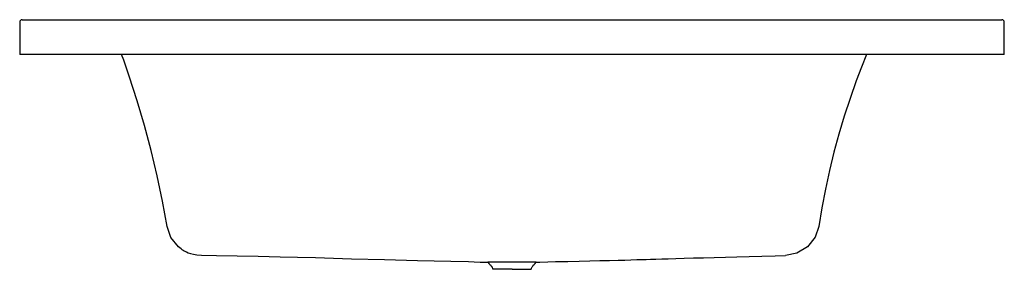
# Model space of a CAD drawing. Header units: millimetres. Extents: x -0.85 to 0.85, y -0.37 to 0.06.
import ezdxf

# ---------------------------------------------------------------- set-up
doc = ezdxf.new("R2010")
doc.units = ezdxf.units.MM
doc.layers.add('BLOCKS', color=3, linetype='Continuous')

msp = doc.modelspace()

# ---------------------------------------------------------------- linework, layer by layer
at = {"layer": 'BLOCKS'}
for p, q in [((-0.8469, 0.056), (-0.8469, 0)), ((-0.8429, 0.06), (-0.7607, 0.06)), ((-0.7607, 0.06), (0.7607, 0.06)), ((0.7607, 0.06), (0.8429, 0.06)), ((0.8469, 0), (0.8469, 0.056)), ((-0.8457, 0), (-0.8469, 0)), ((-0.7635, 0), (-0.8457, 0)), ((0.7635, 0), (-0.7635, 0)), ((0.8457, 0), (0.7635, 0)), ((0.8469, 0), (0.8457, 0)), ((0.4707, -0.3451), (0.4702, -0.3451)), ((0, -0.3687), (-0.0329, -0.3687)), ((0, -0.3687), (0.0329, -0.3687))]:
    msp.add_line(p, q, dxfattribs=at)
at = {"layer": 'BLOCKS', "flags": 128}
for points in [[(-0.5934, -0.2954), (-0.6014, -0.2517), (-0.6106, -0.2081), (-0.6209, -0.1649), (-0.6323, -0.122), (-0.6448, -0.0793), (-0.6585, -0.037), (-0.668, -0.0096), (-0.6715, 0)], [(0.6099, 0), (0.6012, -0.0216), (0.5923, -0.0449), (0.5815, -0.0752), (0.5714, -0.1058), (0.5621, -0.1366), (0.5537, -0.1676), (0.5459, -0.1992), (0.539, -0.231), (0.5329, -0.263), (0.5276, -0.2951)], [(-0.5692, -0.3337), (-0.5736, -0.3303), (-0.5868, -0.314), (-0.5934, -0.2954)], [(0.5276, -0.2951), (0.5214, -0.3138), (0.5083, -0.3304), (0.4902, -0.3413), (0.4707, -0.3451)], [(-0.5692, -0.3337), (-0.5681, -0.3345), (-0.5669, -0.3352), (-0.5656, -0.3359), (-0.5637, -0.337), (-0.5627, -0.3376), (-0.5616, -0.3381), (-0.5597, -0.339), (-0.5568, -0.3403), (-0.5528, -0.3417), (-0.5479, -0.343), (-0.5419, -0.344), (-0.534, -0.3445)], [(-0.534, -0.3445), (-0.5082, -0.3449), (-0.4728, -0.3455), (-0.4364, -0.3462), (-0.399, -0.3471), (-0.3689, -0.3478), (-0.3382, -0.3487), (-0.3071, -0.3495), (-0.2759, -0.3505), (-0.2196, -0.3521), (-0.1628, -0.3537), (-0.1055, -0.355), (-0.0751, -0.3555)], [(-0.0751, -0.3555), (-0.0651, -0.3559), (-0.0546, -0.3563), (-0.0451, -0.3566), (-0.0415, -0.3567)], [(0.0414, -0.3567), (0.0481, -0.3565), (0.0615, -0.3561), (0.0751, -0.3555)], [(0.0751, -0.3555), (0.0751, -0.3555), (0.0961, -0.3551), (0.1156, -0.3547), (0.134, -0.3543), (0.1513, -0.3539), (0.1676, -0.3535), (0.1828, -0.3531), (0.1941, -0.3528), (0.2047, -0.3525), (0.2147, -0.3522), (0.224, -0.3519), (0.2307, -0.3517), (0.2384, -0.3515), (0.2474, -0.3512), (0.2575, -0.3509), (0.2687, -0.3506), (0.2819, -0.3502), (0.2964, -0.3497), (0.3121, -0.3493), (0.3292, -0.3488), (0.3475, -0.3483), (0.3672, -0.3477), (0.3869, -0.3472), (0.4077, -0.3466), (0.4297, -0.3461), (0.4529, -0.3455), (0.4702, -0.3451)], [(-0.0416, -0.3567), (-0.0396, -0.3586), (-0.0379, -0.3604), (-0.0365, -0.3619), (-0.0356, -0.3632), (-0.0349, -0.3642), (-0.0341, -0.3654), (-0.0334, -0.367), (-0.0329, -0.3687)], [(0.0414, -0.3567), (0.0414, -0.3567), (0.0401, -0.3567), (0.0377, -0.3567), (0.0342, -0.3567), (0.0297, -0.3567), (0.0244, -0.3567), (0.0184, -0.3567), (0.0118, -0.3567), (0.005, -0.3567), (-0.002, -0.3567), (-0.009, -0.3567), (-0.0157, -0.3567), (-0.0219, -0.3567), (-0.0275, -0.3567), (-0.0324, -0.3567), (-0.0363, -0.3567), (-0.0392, -0.3567), (-0.0406, -0.3567), (-0.0415, -0.3567)], [(0.0329, -0.3687), (0.0334, -0.367), (0.0345, -0.3648), (0.0356, -0.3632), (0.0365, -0.3619), (0.0379, -0.3604), (0.0396, -0.3586), (0.0416, -0.3567)]]:
    msp.add_lwpolyline(points, dxfattribs=at)
at = {"layer": 'BLOCKS'}
for centre, start, end in [((-0.8429, 0.056), 90, 180), ((0.8429, 0.056), 0, 90)]:
    msp.add_arc(centre, 0.004, start, end, dxfattribs=at)

doc.saveas('drawing.dxf')
